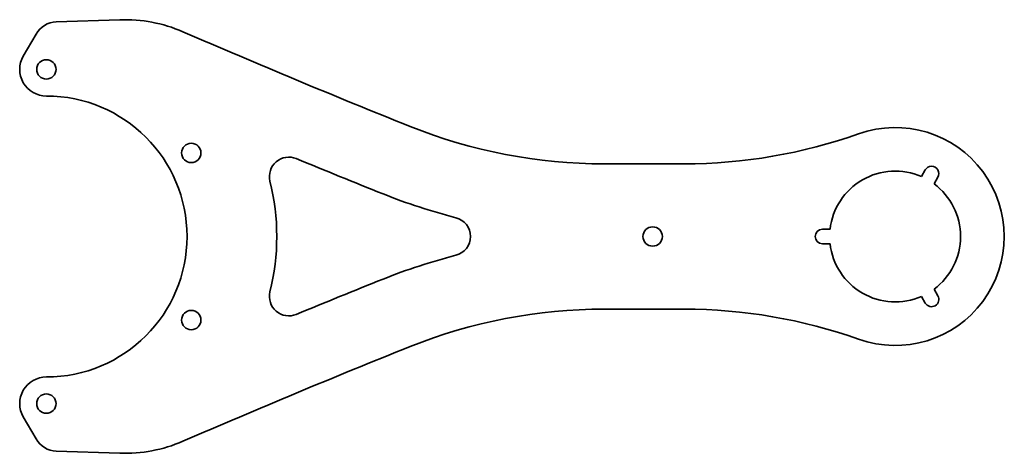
# Model space of a CAD drawing. Header units: millimetres. Extents: x -6 to 198, y -45 to 45.
import ezdxf

# ---------------------------------------------------------------- set-up
doc = ezdxf.new("R2010")
doc.units = ezdxf.units.MM
doc.layers.get('0').update_dxf_attribs({"true_color": 0xffffff})

msp = doc.modelspace()

# ---------------------------------------------------------------- linework, layer by layer
at = {"color": 252, "linetype": 'Continuous', "lineweight": 35, "true_color": 0x989898}
for p, q in [((15.153788, 44.741845), (2.022218, 44.294523)), ((-2.137684, 41.797422), (-4.76314, 37.25)), ((131.479284, 15), (115, 15)), ((180.409166, 12.36895), (181.200962, 13.740381)), ((183.799038, 12.240381), (183.007242, 10.86895)), ((160, 1.5), (161.583592, 1.5)), ((161.583592, -1.5), (160, -1.5)), ((183.007242, -10.86895), (183.799038, -12.240381)), ((181.200962, -13.740381), (180.409166, -12.36895)), ((115, -15), (131.479284, -15)), ((-4.76314, -37.25), (-2.137684, -41.797422)), ((2.022218, -44.294523), (15.153788, -44.741845))]:
    msp.add_line(p, q, dxfattribs=at)
for centre in [(0, 34.5), (29.877876, 17.25), (125, 0), (29.877876, -17.25), (0, -34.5)]:
    msp.add_circle(centre, 2, dxfattribs=at)
for centre, radius, start, end in [((16.175134, 14.759236), 30, 66.542471, 91.951003), ((2.192443, 39.297422), 5, 91.951003, 150), ((744.641724, 1693.51962), 1800, 246.542471, 248.159554), ((0, 34.5), 5.5, 150, 270), ((0, 0), 29, 270, 90), ((115, 122.520182), 107.520182, 248.159554, 270), ((175, 0), 22.5, 250.444319, 109.555681), ((131.479284, 122.520182), 107.520182, 270, 289.555681), ((49.988982, 12.383526), 4, 67.549373, 193.913503), ((744.641724, 1693.51962), 1815, 247.549373, 248.159554), ((182.5, 12.990381), 1.5, 330, 150), ((175, 0), 13.5, 66.37937, 173.62063), ((0, 0), 47.5, 346.086497, 13.913503), ((175, 0), 13.5, 306.37937, 53.62063), ((115, 122.520182), 122.520182, 248.159554, 255.554299), ((83.437974, 0), 4, 284.445701, 75.554299), ((160, 0), 1.5, 90, 270), ((175, 0), 13.5, 186.37937, 293.62063), ((115, -122.520182), 122.520182, 104.445701, 111.840446), ((744.641724, -1693.51962), 1815, 111.840446, 112.450627), ((49.988982, -12.383526), 4, 166.086497, 292.450627), ((182.5, -12.990381), 1.5, 210, 30), ((115, -122.520182), 107.520182, 90, 111.840446), ((131.479284, -122.520182), 107.520182, 70.444319, 90), ((744.641724, -1693.51962), 1800, 111.840446, 113.457529), ((0, -34.5), 5.5, 90, 210), ((2.192443, -39.297422), 5, 210, 268.048997), ((16.175134, -14.759236), 30, 268.048997, 293.457529)]:
    msp.add_arc(centre, radius, start, end, dxfattribs=at)

doc.saveas('drawing.dxf')
